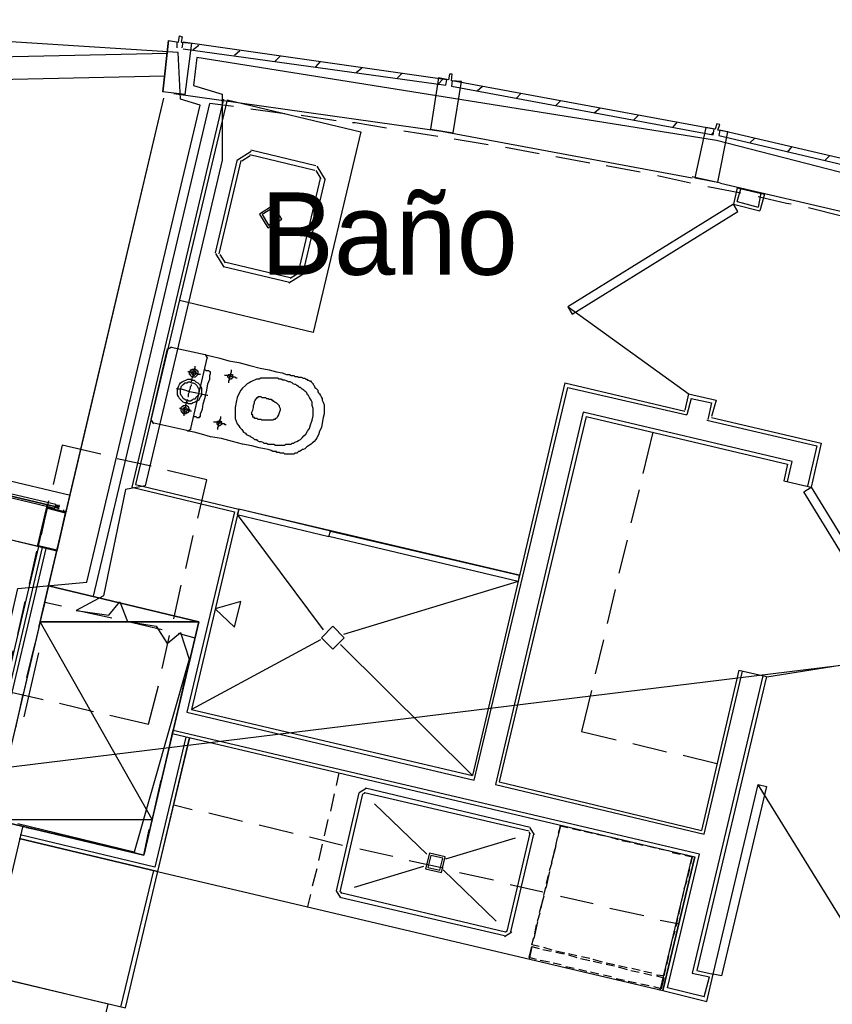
# Model space of a CAD drawing. Header units: feet. Extents: x -79 to 198, y -22 to 181.
# Tile 228 of 256: x 100 to 112, y 146 to 160. Entities that reach past the tile are written whole.
import ezdxf
from ezdxf.enums import TextEntityAlignment as Align

# ---------------------------------------------------------------- set-up
doc = ezdxf.new("R2010")
doc.units = ezdxf.units.FT
for name, color, linetype in [('A-AREA-UNIDAD', 30, 'CONTINUOUS'), ('A-LINEA', 7, 'CONTINUOUS'), ('A-LINEA-FINA', 9, 'CONTINUOUS'), ('A-MURO-CONCRETO', 8, 'CONTINUOUS'), ('A-NOMBRE-ESPACIO', 2, 'CONTINUOUS')]:
    doc.layers.add(name, color=color, linetype=linetype)

msp = doc.modelspace()

# ---------------------------------------------------------------- linework, layer by layer
at = {"layer": 'A-AREA-UNIDAD'}
for points in [[(85.28, 129.1733), (88.512, 142.8089), (89.76, 142.7733), (97.68, 140.9422), (98.72, 145.2978), (98.688, 146.4889), (99.008, 147.7333), (99.008, 148.4978), (99.488, 148.5333), (100.192, 151.6089), (101.2, 151.6978), (102.848, 158.6489), (102.56, 158.7378), (102.528, 159.4133), (96.128, 159.8222), (90.24, 159.8933), (84.192, 159.5733), (77.44, 158.8622), (73.68, 158.1689)], [(117.68, 156.2489), (110.368, 158.1333), (102.8, 159.3422), (102.752, 158.9333), (103.168, 158.8089), (103.168, 157.8489), (102.048, 153.1022), (101.76, 153.0489), (101.44, 151.5022), (101.04, 151.2889), (101.52, 151.2178), (101.68, 151.4133), (101.792, 151.1289), (102.208, 151.0578), (102.368, 150.8089), (102.56, 150.9689), (102.688, 150.5778), (101.888, 147.7689), (100.192, 148.1778)]]:
    msp.add_lwpolyline(points, dxfattribs=at)
at = {"layer": 'A-LINEA'}
for p, q in [((102.5067, 159.5644), (102.5067, 159.4844)), ((102.5867, 159.4844), (102.6, 159.5644)), ((102.7467, 159.4578), (102.8267, 159.5244)), ((102.3739, 159.4025), (77.654, 158.8574)), ((103.3467, 159.3778), (103.4267, 159.4444)), ((103.9333, 159.2844), (104.0133, 159.3644)), ((104.5333, 159.2044), (104.6, 159.2844)), ((102.3354, 159.0714), (77.7071, 158.5283)), ((105.12, 159.1244), (105.2, 159.1911)), ((105.72, 159.0444), (105.7867, 159.1111)), ((106.3067, 158.9511), (106.3867, 159.0311)), ((106.88, 158.8578), (106.96, 158.9244)), ((107.4533, 158.7511), (107.52, 158.8178)), ((100.5867, 151.4044), (102.32, 158.7511)), ((100.64, 151.6444), (102.32, 158.7511)), ((101.2933, 151.4978), (102.9867, 158.6711)), ((103.1867, 158.7378), (101.8533, 153.0844)), ((103.1867, 158.7378), (101.8533, 153.0844)), ((103.24, 158.7244), (101.9067, 153.1244)), ((103.24, 158.7244), (101.9067, 153.1244)), ((103.3333, 158.6311), (102.9867, 158.6711)), ((108.0267, 158.6444), (108.0933, 158.7111)), ((104.08, 158.5244), (103.5867, 158.5911)), ((104.8267, 158.4178), (104.32, 158.4978)), ((108.5867, 158.5378), (108.6667, 158.6044)), ((109.16, 158.4311), (109.2267, 158.4978)), ((109.7333, 158.3244), (109.8, 158.4044)), ((106.3067, 158.1911), (105.8133, 158.2711)), ((110.2933, 158.2178), (110.32, 158.2444)), ((107.04, 158.0711), (106.5467, 158.1511)), ((110.8533, 158.0978), (110.92, 158.1644)), ((103.5917, 157.9733), (103.3911, 157.8495)), ((103.5764, 157.9084), (103.456, 157.8341)), ((104.52, 157.6978), (103.5733, 157.9244)), ((104.5333, 157.7644), (103.5867, 157.9911)), ((107.7867, 157.9378), (107.2933, 158.0311)), ((111.4, 157.9644), (111.4667, 158.0444)), ((111.9467, 157.8444), (112.0133, 157.9111)), ((103.3867, 157.8578), (103.0667, 156.4978)), ((103.44, 157.8444), (103.12, 156.4844)), ((108.52, 157.8044), (108.0267, 157.8978)), ((109.2533, 157.6711), (108.76, 157.7644)), ((104.6106, 157.5748), (104.5364, 157.6951)), ((104.6755, 157.5594), (104.5517, 157.76)), ((104.28, 156.2178), (104.6, 157.5778)), ((104.3467, 156.2044), (104.6667, 157.5644)), ((109.9867, 157.5111), (109.5067, 157.6178)), ((110.4267, 157.5111), (110.0133, 157.6044)), ((110.4267, 157.5111), (114.04, 156.6711)), ((110.72, 157.3644), (110.24, 157.4578)), ((110.6667, 157.4444), (110.6133, 157.2044)), ((110.6667, 157.4444), (111.0667, 157.3511)), ((110.6667, 157.2444), (110.72, 157.4311)), ((111.0133, 157.3644), (110.9733, 157.1644)), ((111.0667, 157.3511), (111, 157.1111)), ((110.6133, 157.2044), (111, 157.1111)), ((110.6667, 157.2444), (110.9733, 157.1644)), ((112.1867, 157.0311), (111.7067, 157.1511)), ((103.0711, 156.4895), (103.195, 156.2889)), ((103.136, 156.4741), (103.2103, 156.3538)), ((103.2, 156.3644), (104.16, 156.1378)), ((103.1867, 156.2978), (104.1467, 156.0711)), ((104.157, 156.1271), (104.2773, 156.2014)), ((104.1416, 156.0623), (104.3422, 156.1861)), ((108.2091, 155.7094), (109.9677, 154.4405)), ((102.1333, 154.0711), (102.3733, 155.0978)), ((102.4307, 155.1232), (102.3746, 155.0885)), ((102.4267, 155.1244), (102.92, 155.0178)), ((100.96, 152.9644), (92.76, 154.9111)), ((102.9467, 154.9644), (102.7067, 153.9378)), ((102.9587, 154.9604), (102.9241, 155.0165)), ((108.16, 154.6044), (106.8133, 148.8844)), ((106.84, 148.8178), (108.2, 154.5378)), ((108.16, 154.6044), (109.9067, 154.1911)), ((108.2, 154.5378), (109.9333, 154.1378)), ((109.96, 154.4444), (109.9067, 154.2044)), ((110, 154.3778), (109.9333, 154.1378)), ((109.96, 154.4444), (110.36, 154.3511)), ((110, 154.3778), (110.2933, 154.3111)), ((110.36, 154.3511), (110.2933, 154.1111)), ((110.2933, 154.3111), (110.24, 154.0711)), ((102.1346, 154.0619), (102.1693, 154.0057)), ((108.4667, 154.1111), (107.2, 148.7911)), ((108.4667, 154.1111), (111.4, 153.4178)), ((110.2267, 154.0578), (111.8267, 153.6844)), ((110.2933, 154.0978), (111.8933, 153.7244)), ((102.6533, 153.9111), (102.1733, 154.0178)), ((102.6626, 153.899), (102.7187, 153.9337)), ((109.44, 153.8844), (109.2933, 153.2844)), ((111.8267, 153.6844), (111.6933, 153.0978)), ((111.8933, 153.7244), (111.7467, 153.0844)), ((102.1333, 153.3911), (101.64, 153.4978)), ((102.9467, 153.1911), (102.3733, 153.3244)), ((111.4, 153.4178), (111.3467, 153.1778)), ((111.4, 153.1644), (111.4667, 153.4578)), ((102.8133, 152.6311), (102.9467, 153.1911)), ((111.3467, 153.1778), (111.7467, 153.0844)), ((100.48, 152.2178), (96.8133, 153.0978)), ((101.9067, 153.1244), (103.4133, 152.7644)), ((109.24, 153.0444), (109.12, 152.5644)), ((100.64, 152.8844), (100.5333, 152.3911)), ((100.64, 152.8044), (100.64, 152.8044)), ((100.64, 152.8044), (100.64, 152.8044)), ((100.7467, 152.8044), (100.7333, 152.8044)), ((100.7333, 152.8044), (100.7333, 152.8044)), ((100.7333, 152.8044), (100.7333, 152.8044)), ((100.7467, 152.8044), (100.7333, 152.8044)), ((100.7333, 152.8044), (100.7333, 152.8044)), ((100.7333, 152.8044), (100.7333, 152.8044)), ((100.7333, 152.8044), (100.7333, 152.8044)), ((100.7333, 152.7911), (100.7333, 152.7911)), ((100.7333, 152.7911), (100.7333, 152.7911)), ((100.7333, 152.7911), (100.7333, 152.7911)), ((100.7333, 152.7911), (100.7467, 152.7911)), ((100.7333, 152.7911), (100.7333, 152.7911)), ((100.7467, 152.7911), (100.7333, 152.7911)), ((100.7333, 152.7911), (100.7333, 152.7911)), ((100.7333, 152.7911), (100.7333, 152.7778)), ((100.7333, 152.7911), (100.7333, 152.7911)), ((100.7333, 152.7778), (100.7333, 152.7778)), ((100.7463, 152.8183), (100.8027, 152.805)), ((100.7467, 152.8311), (100.7467, 152.8178)), ((100.7467, 152.8311), (100.7467, 152.8311)), ((100.7467, 152.8178), (100.7467, 152.8178)), ((100.7467, 152.8178), (100.7467, 152.8178)), ((100.7467, 152.8178), (100.7467, 152.8178)), ((100.7467, 152.8178), (100.7467, 152.8178)), ((100.7467, 152.8178), (100.7467, 152.8178)), ((100.7467, 152.8178), (100.7467, 152.8178)), ((100.7467, 152.8178), (100.7467, 152.8178)), ((100.7467, 152.8178), (100.7467, 152.8178)), ((100.7467, 152.8178), (100.7467, 152.8178)), ((100.76, 152.8178), (100.7467, 152.8178)), ((100.76, 152.8178), (100.7467, 152.8178)), ((100.7467, 152.8044), (100.7467, 152.8178)), ((100.7467, 152.8044), (100.7467, 152.8178)), ((100.7467, 152.8178), (100.7467, 152.8178)), ((100.7467, 152.8178), (100.7467, 152.8044)), ((100.7467, 152.8044), (100.7467, 152.8044)), ((100.7467, 152.7911), (100.7467, 152.8044)), ((100.7467, 152.8044), (100.7467, 152.8044)), ((100.7467, 152.8044), (100.7467, 152.8044)), ((100.7467, 152.8044), (100.7467, 152.8044)), ((100.7467, 152.8044), (100.7467, 152.8044)), ((100.7467, 152.8044), (100.7467, 152.8044)), ((100.7467, 152.8044), (100.7467, 152.8044)), ((100.7467, 152.8044), (100.7467, 152.8044)), ((100.76, 152.8044), (100.7467, 152.8044)), ((100.7467, 152.8044), (100.7467, 152.8044)), ((100.7467, 152.8044), (100.7467, 152.8044)), ((100.7467, 152.8044), (100.7467, 152.8044)), ((100.7467, 152.8044), (100.7467, 152.8044)), ((100.7467, 152.8044), (100.7467, 152.8044)), ((100.7467, 152.8044), (100.7467, 152.8044)), ((100.7467, 152.8044), (100.7467, 152.8044)), ((100.7467, 152.8044), (100.7467, 152.8044)), ((100.7467, 152.8044), (100.7467, 152.8044)), ((100.7467, 152.8044), (100.7467, 152.8044)), ((100.7467, 152.8044), (100.7467, 152.8044)), ((100.7467, 152.8044), (100.7467, 152.8044)), ((100.7467, 152.8044), (100.7467, 152.8044)), ((100.7467, 152.8044), (100.7467, 152.8044)), ((100.7467, 152.8044), (100.7467, 152.8044)), ((100.7467, 152.8044), (100.7467, 152.8044)), ((100.7467, 152.8044), (100.7467, 152.8044)), ((100.7467, 152.8044), (100.7467, 152.8044)), ((100.7467, 152.7911), (100.7467, 152.7911)), ((100.7467, 152.7911), (100.7467, 152.7911)), ((100.7467, 152.7911), (100.7467, 152.7911)), ((100.7467, 152.7911), (100.7467, 152.7911)), ((100.7467, 152.7911), (100.7467, 152.7911)), ((100.7467, 152.7911), (100.7467, 152.7911)), ((100.7467, 152.7911), (100.7467, 152.7911)), ((100.7467, 152.7911), (100.7467, 152.7911)), ((100.7733, 152.8178), (100.76, 152.8178)), ((100.76, 152.8178), (100.76, 152.8178)), ((100.76, 152.8178), (100.76, 152.8178)), ((100.76, 152.8178), (100.76, 152.8178)), ((100.76, 152.8178), (100.76, 152.8178)), ((100.76, 152.8178), (100.76, 152.8178)), ((100.76, 152.8178), (100.76, 152.8178)), ((100.76, 152.8178), (100.76, 152.8178)), ((100.76, 152.8178), (100.76, 152.8178)), ((100.76, 152.8178), (100.76, 152.8178)), ((100.76, 152.8178), (100.76, 152.8178)), ((100.76, 152.8178), (100.76, 152.8178)), ((100.7733, 152.8178), (100.76, 152.8178)), ((100.76, 152.8178), (100.76, 152.8178)), ((100.76, 152.8178), (100.76, 152.8178)), ((100.76, 152.8178), (100.76, 152.8178)), ((100.76, 152.8178), (100.76, 152.8044)), ((100.76, 152.8178), (100.76, 152.8178)), ((100.76, 152.8178), (100.76, 152.8178)), ((100.76, 152.8178), (100.76, 152.8044)), ((100.76, 152.8178), (100.76, 152.8178)), ((100.76, 152.8178), (100.76, 152.8178)), ((100.76, 152.8178), (100.76, 152.8178)), ((100.76, 152.8178), (100.76, 152.8178)), ((100.76, 152.8044), (100.76, 152.8044)), ((100.76, 152.8044), (100.76, 152.8044)), ((100.76, 152.8044), (100.76, 152.8044)), ((100.76, 152.8044), (100.76, 152.8044)), ((100.76, 152.8044), (100.76, 152.8044)), ((100.76, 152.8044), (100.76, 152.8044)), ((100.7733, 152.8044), (100.76, 152.8044)), ((100.76, 152.8044), (100.76, 152.8044)), ((100.76, 152.8044), (100.76, 152.8044)), ((100.76, 152.8044), (100.76, 152.8044)), ((100.76, 152.7911), (100.76, 152.8044)), ((100.76, 152.7911), (100.76, 152.8044)), ((100.7733, 152.8044), (100.76, 152.8044)), ((100.76, 152.8044), (100.76, 152.7911)), ((100.76, 152.8044), (100.76, 152.8044)), ((100.76, 152.8044), (100.76, 152.8044)), ((100.76, 152.8044), (100.76, 152.8044)), ((100.76, 152.8044), (100.76, 152.8044)), ((100.76, 152.8044), (100.76, 152.8044)), ((100.76, 152.8044), (100.76, 152.8044)), ((100.76, 152.8044), (100.76, 152.8044)), ((100.76, 152.8044), (100.76, 152.8044)), ((100.76, 152.8044), (100.76, 152.8044)), ((100.76, 152.8044), (100.76, 152.8044)), ((100.76, 152.8044), (100.76, 152.8044)), ((100.76, 152.8044), (100.76, 152.8044)), ((100.76, 152.8044), (100.76, 152.8044)), ((100.76, 152.7911), (100.76, 152.7911)), ((100.7733, 152.8178), (100.7733, 152.8178)), ((100.7733, 152.8044), (100.7733, 152.8178)), ((100.7733, 152.8178), (100.7733, 152.8178)), ((100.7733, 152.8178), (100.7733, 152.8178)), ((100.7733, 152.8178), (100.7733, 152.8178)), ((100.7733, 152.8044), (100.7733, 152.8178)), ((100.7733, 152.8044), (100.7733, 152.8178)), ((100.7733, 152.8178), (100.7733, 152.8178)), ((100.7733, 152.8044), (100.7733, 152.8178)), ((100.7733, 152.8178), (100.7733, 152.8178)), ((100.7733, 152.8178), (100.7733, 152.8178)), ((100.7733, 152.8178), (100.7733, 152.8178)), ((100.7733, 152.8178), (100.7733, 152.8178)), ((100.7733, 152.8178), (100.7733, 152.8044)), ((100.7733, 152.8178), (100.7733, 152.8178)), ((100.7733, 152.8178), (100.7733, 152.8178)), ((100.7733, 152.8178), (100.7733, 152.8178)), ((100.7733, 152.8178), (100.7733, 152.8178)), ((100.7733, 152.8044), (100.7733, 152.8044)), ((100.7733, 152.8044), (100.7733, 152.8044)), ((100.7867, 152.8044), (100.7733, 152.8044)), ((100.7733, 152.8044), (100.7733, 152.8044)), ((100.7733, 152.8044), (100.7733, 152.8044)), ((100.7733, 152.7911), (100.7733, 152.8044)), ((100.7733, 152.8044), (100.7733, 152.8044)), ((100.7733, 152.8044), (100.7733, 152.8044)), ((100.7733, 152.8044), (100.7733, 152.8044)), ((100.7733, 152.8044), (100.7733, 152.8044)), ((100.7733, 152.8044), (100.7733, 152.8044)), ((100.7733, 152.8044), (100.7733, 152.8044)), ((100.7733, 152.8044), (100.7733, 152.8044)), ((100.7733, 152.8044), (100.7733, 152.8044)), ((100.7733, 152.8044), (100.7733, 152.8044)), ((100.7733, 152.8044), (100.7733, 152.8044)), ((100.7867, 152.8044), (100.7733, 152.8044)), ((100.7733, 152.8044), (100.7733, 152.7911)), ((100.7733, 152.8044), (100.7733, 152.7911)), ((100.7733, 152.8044), (100.7733, 152.8044)), ((100.7733, 152.8044), (100.7733, 152.8044)), ((100.7733, 152.8044), (100.7867, 152.8044)), ((100.7733, 152.8044), (100.7733, 152.8044)), ((100.7733, 152.8044), (100.7733, 152.8044)), ((100.7733, 152.8044), (100.7867, 152.8044)), ((100.7733, 152.7911), (100.7733, 152.7911)), ((100.7733, 152.7911), (100.7733, 152.7911)), ((100.7867, 152.7911), (100.7733, 152.7911)), ((100.7733, 152.7911), (100.7733, 152.7911)), ((100.7733, 152.7911), (100.7733, 152.7911)), ((100.7867, 152.7911), (100.7733, 152.7911)), ((100.7733, 152.7911), (100.7867, 152.7911)), ((100.7733, 152.7911), (100.7733, 152.7911)), ((100.7733, 152.7911), (100.7733, 152.7911)), ((100.7733, 152.7911), (100.7733, 152.7911)), ((100.7733, 152.7911), (100.7867, 152.7911)), ((100.7733, 152.7911), (100.7867, 152.7911)), ((100.7867, 152.8178), (100.7867, 152.8178)), ((100.7867, 152.8178), (100.7867, 152.8178)), ((100.7867, 152.8178), (100.7867, 152.8178)), ((100.7867, 152.8178), (100.7867, 152.8044)), ((100.7867, 152.8178), (100.7867, 152.8178)), ((100.7867, 152.8178), (100.7867, 152.8178)), ((100.8, 152.8178), (100.7867, 152.8178)), ((100.7867, 152.7911), (100.7867, 152.8044)), ((100.7867, 152.8044), (100.7867, 152.8044)), ((100.7867, 152.8044), (100.7867, 152.8044)), ((100.7867, 152.8044), (100.7867, 152.8044)), ((100.7867, 152.8044), (100.7867, 152.8044)), ((100.7867, 152.8044), (100.7867, 152.8044)), ((100.7867, 152.8044), (100.7867, 152.8044)), ((100.7867, 152.8044), (100.7867, 152.8044)), ((100.7867, 152.8044), (100.7867, 152.8044)), ((100.7867, 152.8044), (100.7867, 152.8044)), ((100.7867, 152.8044), (100.7867, 152.8044)), ((100.7867, 152.7911), (100.7867, 152.8044)), ((100.7867, 152.8044), (100.7867, 152.8044)), ((100.7867, 152.7911), (100.7867, 152.8044)), ((100.7867, 152.8044), (100.7867, 152.7911)), ((100.7867, 152.7911), (100.7867, 152.7911)), ((100.7867, 152.7911), (100.7867, 152.7911)), ((100.7867, 152.7911), (100.7867, 152.7911)), ((100.7867, 152.7911), (100.7867, 152.7911)), ((100.7867, 152.7911), (100.7867, 152.7911)), ((100.7867, 152.7911), (100.7867, 152.7911)), ((100.7867, 152.7911), (100.7867, 152.7911)), ((100.7867, 152.7911), (100.7867, 152.7911)), ((100.7867, 152.7911), (100.7867, 152.7911)), ((100.7867, 152.7911), (100.7867, 152.7911)), ((100.7867, 152.7911), (100.7867, 152.7911)), ((100.7867, 152.7911), (100.7867, 152.7911)), ((100.7867, 152.7911), (100.7867, 152.7911)), ((100.7867, 152.7911), (100.7867, 152.7911)), ((100.7867, 152.7911), (100.7867, 152.7911)), ((100.7867, 152.7911), (100.7867, 152.7911)), ((100.7867, 152.7911), (100.7867, 152.7911)), ((100.7867, 152.7911), (100.7867, 152.7911)), ((100.7867, 152.7778), (100.7867, 152.7778)), ((100.7867, 152.7778), (100.7867, 152.7778)), ((100.7867, 152.7778), (100.7867, 152.7778)), ((100.7867, 152.7778), (100.7867, 152.7778)), ((100.7867, 152.7778), (100.7867, 152.7778)), ((100.7867, 152.7778), (100.7867, 152.7778)), ((100.7867, 152.7778), (100.7867, 152.7778)), ((100.7867, 152.7778), (100.7867, 152.7778)), ((100.7867, 152.7778), (100.7867, 152.7778)), ((100.8, 152.8178), (100.8, 152.8178)), ((100.8, 152.8178), (100.8, 152.8178)), ((100.88, 152.7511), (100.88, 152.7511)), ((100.88, 152.7511), (100.88, 152.7511)), ((100.9067, 152.7511), (100.9067, 152.7511)), ((103.4133, 152.7644), (102.72, 149.8444)), ((107.4933, 151.8044), (103.4133, 152.7644)), ((100.4933, 152.2178), (98.4933, 152.6978)), ((103.3867, 152.6844), (104.64, 151.0044)), ((128.4377, 152.4797), (36.6895, 141.2395)), ((102.64, 151.8978), (102.7467, 152.3778)), ((104.6933, 152.4178), (104.6933, 152.4178)), ((104.6933, 152.4178), (104.6933, 152.4178)), ((104.7733, 152.4044), (104.7733, 152.4044)), ((104.7733, 152.4044), (104.7733, 152.4044)), ((100.4933, 152.2178), (97.7733, 140.7111)), ((100.5467, 152.2044), (97.8133, 140.6578)), ((100.6, 152.1911), (97.8533, 140.5911)), ((100.76, 152.1511), (100.44, 152.2311)), ((109.0667, 152.3111), (108.9467, 151.8311)), ((100.4667, 152.1511), (100.36, 151.6711)), ((102.4667, 151.1644), (102.5733, 151.6578)), ((107.48, 151.7111), (104.9333, 150.9378)), ((108.8933, 151.5911), (108.7733, 151.0978)), ((100.2933, 151.4178), (100.1867, 150.9378)), ((101.56, 151.1778), (101.0667, 151.2844)), ((102.2933, 151.0044), (101.8, 151.1244)), ((102.2933, 150.4444), (102.4, 150.9244)), ((102.7733, 150.8844), (102.5333, 150.9511)), ((102.6933, 150.5244), (102.7733, 150.8844)), ((100.44, 150.8044), (100.32, 150.3111)), ((104.6, 150.8578), (102.72, 149.8444)), ((104.8933, 150.7911), (106.8133, 148.8844)), ((108.72, 150.8578), (108.6, 150.3644)), ((100.4933, 150.6711), (100.28, 149.7378)), ((100.4933, 150.6711), (100.28, 149.7378)), ((100.4933, 150.6711), (100.28, 149.7378)), ((111.101, 150.3205), (113.2418, 150.6669)), ((111.04, 150.3378), (110.0133, 146.0044)), ((111.0933, 150.3244), (110.08, 146.0444)), ((110.6933, 150.4178), (110.1467, 148.0844)), ((110.1867, 148.0311), (110.7467, 150.4044)), ((110.6933, 150.4178), (111.0933, 150.3244)), ((102.52, 149.7911), (102.6267, 150.2844)), ((100.2667, 150.0711), (100.16, 149.5778)), ((108.5467, 150.1244), (108.4, 149.5244)), ((100.8, 149.9378), (101.2933, 149.8178)), ((102.6533, 149.8044), (106.84, 148.8178)), ((102.72, 149.8444), (106.8133, 148.8844)), ((102.3467, 149.0711), (102.4533, 149.5511)), ((102.44, 149.4978), (110.0533, 147.6978)), ((110.12, 147.7378), (102.4533, 149.5378)), ((108.4, 149.5244), (108.9067, 149.4044)), ((101.76, 145.4978), (102.6933, 149.4311)), ((102.64, 149.4444), (102.1867, 147.5511)), ((102.64, 149.4444), (102.1867, 147.5511)), ((102.6933, 149.4311), (102.2267, 147.4844)), ((109.1467, 149.3511), (109.64, 149.2311)), ((109.88, 149.1778), (110.3733, 149.0578)), ((104.8667, 148.9244), (104.8267, 148.7378)), ((102.1733, 148.3378), (102.28, 148.8178)), ((107.1467, 148.7511), (110.1867, 148.0311)), ((107.2, 148.7911), (110.1467, 148.0844)), ((113.0839, 145.3322), (110.979, 148.7417)), ((104.8, 148.6178), (104.7467, 148.3644)), ((105.16, 148.6311), (104.8267, 147.2044)), ((105.2133, 148.6178), (104.88, 147.1911)), ((105.2666, 148.6954), (105.1623, 148.6311)), ((105.2513, 148.6306), (105.2272, 148.6157)), ((107.64, 148.0711), (105.24, 148.6311)), ((107.6533, 148.1244), (105.2533, 148.6978)), ((102.4667, 148.4578), (102.7333, 148.3911)), ((105.3867, 148.4711), (106.1467, 147.7378)), ((102.9733, 148.3378), (103.4667, 148.2178)), ((103.7067, 148.1644), (104.2, 148.0444)), ((104.7067, 148.2444), (104.6533, 148.0044)), ((102.1867, 147.5511), (100.2267, 148.0178)), ((100.32, 148.1244), (100.8133, 148.0178)), ((107.32, 146.6178), (107.6533, 148.0444)), ((107.3733, 146.6044), (107.7067, 148.0311)), ((107.6528, 148.0332), (107.6379, 148.0572)), ((107.7177, 148.0178), (107.6533, 148.1221)), ((108.0933, 148.1511), (108.0533, 147.9778)), ((108.0667, 148.0444), (108.0933, 148.1511)), ((108.0933, 148.1511), (108.2, 148.1244)), ((108.2667, 148.1111), (108.3867, 148.0844)), ((108.44, 148.0711), (108.56, 148.0444)), ((108.6267, 148.0311), (108.7467, 148.0044)), ((100.2133, 147.9644), (102.2267, 147.4844)), ((101.0533, 147.9644), (101.5467, 147.8444)), ((104.44, 147.9911), (104.92, 147.8711)), ((104.6267, 147.8844), (104.5733, 147.6444)), ((106.4267, 147.6711), (107.44, 147.9778)), ((108.0267, 147.8578), (108.0533, 147.9778)), ((108.8133, 147.9911), (108.9333, 147.9511)), ((108.9867, 147.9378), (109.12, 147.9111)), ((109.1733, 147.8978), (109.2933, 147.8711)), ((105.1733, 147.8178), (105.6533, 147.7111)), ((108.0267, 147.8578), (107.96, 147.6044)), ((107.9867, 147.6844), (108.0133, 147.8044)), ((109.36, 147.8578), (109.48, 147.8311)), ((109.5333, 147.8178), (109.6667, 147.7911)), ((109.6533, 145.7911), (110.12, 147.7378)), ((109.72, 147.7644), (109.84, 147.7378)), ((105.8933, 147.6444), (106.3867, 147.5378)), ((107.9333, 147.4978), (107.9733, 147.6178)), ((109.5467, 145.7511), (110.0133, 147.6978)), ((110.0533, 147.6978), (109.5867, 145.7511)), ((101.6933, 145.5111), (102.1733, 147.4978)), ((104.5467, 147.5244), (104.48, 147.2711)), ((105.0933, 147.2578), (106.1067, 147.5644)), ((106.3867, 147.5111), (107.16, 146.7644)), ((106.6267, 147.4711), (107.12, 147.3644)), ((107.9333, 147.4844), (107.88, 147.2444)), ((109.9733, 147.5244), (109.9467, 147.4044)), ((107.36, 147.2978), (107.84, 147.1911)), ((107.8933, 147.3111), (107.92, 147.4311)), ((109.9333, 147.3511), (109.8933, 147.2311)), ((104.4533, 147.1511), (104.4133, 146.9778)), ((104.829, 147.2044), (104.8934, 147.1001)), ((104.8933, 147.1778), (107.2933, 146.6044)), ((104.8939, 147.189), (104.9087, 147.165)), ((107.8533, 147.1378), (107.88, 147.2578)), ((109.88, 147.1644), (109.8533, 147.0444)), ((104.88, 147.1111), (107.28, 146.5511)), ((107.8533, 147.1244), (107.7867, 146.8844)), ((107.8133, 146.9511), (107.84, 147.0711)), ((108.0933, 147.1244), (108.5733, 147.0178)), ((107.76, 146.7644), (107.8, 146.8844)), ((108.8133, 146.9511), (109.3067, 146.8444)), ((109.84, 146.9778), (109.8133, 146.8578)), ((107.76, 146.7511), (107.7067, 146.5111)), ((109.5467, 146.7778), (109.8267, 146.7244)), ((109.8, 146.8044), (109.7733, 146.6844)), ((107.28, 146.5401), (107.3843, 146.6045)), ((107.2954, 146.605), (107.3195, 146.6198)), ((107.72, 146.5778), (107.7467, 146.7111)), ((109.76, 146.6178), (109.72, 146.4978)), ((107.68, 146.3911), (107.64, 146.2044)), ((107.68, 146.3911), (107.7867, 146.3644)), ((107.84, 146.3511), (107.96, 146.3244)), ((107.9733, 146.3378), (107.8533, 146.3778)), ((108.16, 146.2978), (108.0267, 146.3244)), ((108.0267, 146.3111), (108.1467, 146.2844)), ((109.7067, 146.4311), (109.68, 146.3111)), ((107.9333, 146.1644), (107.8, 146.1911)), ((108.1067, 146.1244), (107.9867, 146.1511)), ((108.3333, 146.2578), (108.2133, 146.2844)), ((108.2133, 146.2711), (108.3333, 146.2311)), ((108.3867, 146.2178), (108.52, 146.1911)), ((108.52, 146.2178), (108.4, 146.2444)), ((108.7067, 146.1644), (108.5733, 146.2044)), ((108.5733, 146.1778), (108.6933, 146.1511)), ((108.88, 146.1244), (108.76, 146.1511)), ((109.6667, 146.2578), (109.64, 146.1244)), ((108.2933, 146.0711), (108.1733, 146.0978)), ((108.48, 146.0311), (108.36, 146.0578)), ((108.6533, 145.9911), (108.5333, 146.0178)), ((108.76, 146.1378), (108.88, 146.1111)), ((108.9333, 146.0978), (109.0667, 146.0578)), ((109.0667, 146.0844), (108.9467, 146.1111)), ((109.12, 146.0444), (109.24, 146.0178)), ((109.2533, 146.0444), (109.1333, 146.0711)), ((109.4267, 146.0044), (109.3067, 146.0311)), ((109.3067, 146.0044), (109.4267, 145.9778)), ((110.0133, 146.0044), (110.2667, 145.9511)), ((110.08, 146.0444), (110.32, 145.9911)), ((108.84, 145.9511), (108.72, 145.9778)), ((109.0267, 145.8978), (108.9067, 145.9244)), ((109.2, 145.8578), (109.08, 145.8844)), ((110.1867, 145.6578), (110.2667, 145.9511)), ((110.2267, 145.5911), (110.32, 145.9911)), ((109.3867, 145.8178), (109.2667, 145.8444)), ((109.5867, 145.7511), (110.2267, 145.5911)), ((110.1867, 145.6578), (109.6533, 145.7911))]:
    msp.add_line(p, q, dxfattribs=at)
for points in [[(102.3867, 159.5911), (102.5333, 159.5644), (102.5467, 159.6578), (102.5867, 159.6444), (102.5733, 159.5644), (102.72, 159.5511), (102.6267, 158.8044), (102.3067, 158.8444), (102.3867, 159.5911), (102.3067, 158.8444)], [(102.6, 159.4711), (106.4267, 158.9378), (106.44, 159.0178), (102.6, 159.5644)], [(106.6533, 158.9911), (106.5067, 159.0044), (106.52, 159.0978), (106.48, 159.0978), (106.4667, 159.0178), (106.32, 159.0444), (106.2, 158.2978), (106.5333, 158.2444), (106.6533, 158.9911)], [(106.5067, 158.9244), (110.32, 158.2178), (110.3333, 158.2978), (106.52, 159.0044), (106.5067, 158.9244)], [(102.4667, 158.8178), (106.36, 158.2711), (110.0133, 157.5911)], [(103.24, 158.7244), (105.1867, 158.2578), (104.4933, 155.3378), (102.5467, 155.8044)], [(105.56, 158.3111), (105.1067, 158.3911), (105.0667, 158.3911)], [(110.5333, 158.2578), (110.3867, 158.2844), (110.4133, 158.3644), (110.3733, 158.3778), (110.3467, 158.2978), (110.2133, 158.3244), (110.0533, 157.5911), (110.3867, 157.5244), (110.5333, 158.2578)], [(110.4, 158.2044), (114.16, 157.3244), (114.1867, 157.4044), (110.4133, 158.2844), (110.4, 158.2044)], [(110.6133, 157.2044), (108.2, 155.7111), (108.2667, 155.6044), (110.68, 157.0978), (110.6133, 157.2044)], [(111.4533, 157.2044), (111.3867, 157.2178), (110.9733, 157.3111)], [(103.835, 156.8623), (104.0355, 156.9861), (103.9117, 157.1866), (103.7111, 157.0628), (103.835, 156.8623)], [(103.8442, 156.9012), (103.9966, 156.9953), (103.9025, 157.1477), (103.7501, 157.0536), (103.8442, 156.9012)], [(102.92, 155.0178), (102.9467, 155.0044), (103.0133, 154.9911), (103.1333, 154.9644), (103.2667, 154.9244), (103.4133, 154.8978), (103.5733, 154.8578), (103.72, 154.8178), (103.8533, 154.7911), (103.96, 154.7644), (104.04, 154.7511), (104.1067, 154.7244), (104.1467, 154.7244), (104.1733, 154.7111), (104.1867, 154.7111), (104.2, 154.7111), (104.2133, 154.7111), (104.2267, 154.6978), (104.24, 154.6978), (104.2533, 154.6978), (104.2667, 154.6978), (104.28, 154.6844), (104.2933, 154.6844), (104.3067, 154.6844), (104.32, 154.6844), (104.3467, 154.6711), (104.36, 154.6711), (104.3733, 154.6711), (104.3867, 154.6578), (104.4, 154.6578), (104.4133, 154.6444), (104.4267, 154.6444), (104.44, 154.6311), (104.4533, 154.6311), (104.4667, 154.6178), (104.48, 154.6044), (104.4933, 154.5911), (104.4933, 154.5778), (104.5067, 154.5644), (104.52, 154.5378), (104.5333, 154.5244), (104.5467, 154.5111), (104.56, 154.4978), (104.56, 154.4711), (104.5733, 154.4578), (104.5867, 154.4444), (104.6, 154.4178), (104.6133, 154.3911), (104.6267, 154.3778), (104.6267, 154.3511), (104.64, 154.3244), (104.6533, 154.2844), (104.6533, 154.2578), (104.6533, 154.2044), (104.6533, 154.1511), (104.64, 154.0978), (104.6267, 154.0178), (104.6133, 153.9511), (104.5867, 153.8978), (104.5733, 153.8444), (104.5467, 153.8044), (104.5333, 153.7778), (104.5067, 153.7511), (104.48, 153.7244), (104.4667, 153.7111), (104.44, 153.6978), (104.4267, 153.6844), (104.4, 153.6711), (104.3867, 153.6578), (104.3733, 153.6444), (104.3467, 153.6311), (104.3333, 153.6311), (104.32, 153.6178), (104.2933, 153.6044), (104.28, 153.6044), (104.2667, 153.5911), (104.2533, 153.5778), (104.2267, 153.5778), (104.2133, 153.5644), (104.2, 153.5644), (104.1867, 153.5644), (104.1733, 153.5644), (104.1467, 153.5644), (104.1333, 153.5644), (104.12, 153.5644), (104.1067, 153.5644), (104.0933, 153.5644), (104.08, 153.5644), (104.0667, 153.5778), (104.0533, 153.5778), (104.04, 153.5778), (104.0133, 153.5778), (104, 153.5911), (103.9867, 153.5911), (103.9733, 153.5911), (103.96, 153.5911), (103.96, 153.6044), (103.9467, 153.6044), (103.9333, 153.6044), (103.9067, 153.6044), (103.88, 153.6178), (103.84, 153.6311), (103.7867, 153.6444), (103.7067, 153.6578), (103.6, 153.6844), (103.4667, 153.7111), (103.32, 153.7511), (103.16, 153.7911), (103, 153.8178), (102.8667, 153.8578), (102.76, 153.8844), (102.68, 153.8978), (102.6533, 153.9111)], [(102.8533, 154.7244), (102.84, 154.7244), (102.8267, 154.7244), (102.8, 154.7378), (102.7733, 154.7378), (102.7467, 154.7511), (102.72, 154.7511), (102.6933, 154.7644), (102.68, 154.7644), (102.6667, 154.7644)], [(102.8133, 154.7378), (102.8133, 154.7244), (102.8, 154.7111), (102.7867, 154.6978), (102.7733, 154.6844), (102.76, 154.6844), (102.7467, 154.6844), (102.7333, 154.6978), (102.72, 154.6978), (102.7067, 154.7111), (102.7067, 154.7244), (102.6933, 154.7244), (102.6933, 154.7378), (102.6933, 154.7511), (102.6933, 154.7644), (102.7067, 154.7778), (102.7067, 154.7911), (102.72, 154.7911), (102.7333, 154.8044), (102.7467, 154.8044), (102.76, 154.8044), (102.7733, 154.8044), (102.7867, 154.7911), (102.8, 154.7911), (102.8, 154.7778), (102.8133, 154.7778), (102.8133, 154.7644), (102.8133, 154.7511), (102.8133, 154.7378)], [(102.72, 154.6178), (102.72, 154.6311), (102.7333, 154.6444), (102.7333, 154.6711), (102.7467, 154.7111), (102.76, 154.7511), (102.76, 154.7911), (102.7733, 154.8178), (102.7733, 154.8311), (102.7733, 154.8444)], [(102.7867, 154.7378), (102.7867, 154.7244), (102.7733, 154.7244), (102.76, 154.7111), (102.7467, 154.7111), (102.7467, 154.7244), (102.7333, 154.7244), (102.7333, 154.7378), (102.72, 154.7378), (102.72, 154.7511), (102.7333, 154.7644), (102.7333, 154.7778), (102.7467, 154.7778), (102.76, 154.7778), (102.7733, 154.7778), (102.7733, 154.7644), (102.7867, 154.7644), (102.7867, 154.7511), (102.7867, 154.7378)], [(102.7467, 154.1111), (102.76, 154.1111), (102.7733, 154.1111), (102.7867, 154.1111), (102.8, 154.0978), (102.8133, 154.0978), (102.8267, 154.0978), (102.84, 154.0978), (102.84, 154.1111), (102.8533, 154.1111), (102.8533, 154.1244), (102.8533, 154.1511), (102.88, 154.2178), (102.8933, 154.2978), (102.92, 154.3911), (102.9467, 154.4978), (102.96, 154.5911), (102.9867, 154.6578), (102.9867, 154.7111), (103, 154.7378), (103, 154.7511), (103, 154.7644), (102.9867, 154.7644), (102.9733, 154.7778), (102.96, 154.7778), (102.9467, 154.7778), (102.9333, 154.7778), (102.92, 154.7911), (102.9067, 154.7911)], [(103.2667, 154.6044), (103.2667, 154.6178), (103.2667, 154.6311), (103.28, 154.6578), (103.28, 154.6844), (103.2933, 154.7111), (103.2933, 154.7378), (103.3067, 154.7644), (103.3067, 154.7911)], [(102.8667, 154.4311), (102.8533, 154.4044), (102.84, 154.3778), (102.8267, 154.3511), (102.8, 154.3378), (102.7733, 154.3244), (102.7467, 154.3111), (102.72, 154.2978), (102.68, 154.2978), (102.6533, 154.3111), (102.6267, 154.3111), (102.6, 154.3244), (102.5733, 154.3511), (102.5467, 154.3778), (102.5333, 154.4044), (102.52, 154.4311), (102.52, 154.4578), (102.52, 154.4844), (102.52, 154.5111), (102.5333, 154.5511), (102.5467, 154.5778), (102.56, 154.6044), (102.5867, 154.6178), (102.6133, 154.6311), (102.64, 154.6444), (102.6667, 154.6578), (102.7067, 154.6578), (102.7333, 154.6444), (102.76, 154.6444), (102.7867, 154.6178), (102.8133, 154.6044), (102.84, 154.5778), (102.8533, 154.5511), (102.8667, 154.5244), (102.8667, 154.4978), (102.8667, 154.4711), (102.8667, 154.4311)], [(102.8267, 154.4444), (102.8133, 154.4178), (102.8, 154.4044), (102.7867, 154.3911), (102.7733, 154.3644), (102.7467, 154.3644), (102.7333, 154.3511), (102.7067, 154.3378), (102.68, 154.3378), (102.6667, 154.3511), (102.64, 154.3511), (102.6133, 154.3644), (102.6, 154.3778), (102.5867, 154.4044), (102.5733, 154.4178), (102.56, 154.4444), (102.56, 154.4578), (102.56, 154.4844), (102.56, 154.5111), (102.5733, 154.5378), (102.5733, 154.5511), (102.6, 154.5778), (102.6133, 154.5911), (102.6267, 154.6044), (102.6533, 154.6044), (102.68, 154.6178), (102.6933, 154.6178), (102.72, 154.6044), (102.7467, 154.6044), (102.7733, 154.5911), (102.7867, 154.5778), (102.8, 154.5644), (102.8133, 154.5378), (102.8267, 154.5244), (102.8267, 154.4978), (102.8267, 154.4711), (102.8267, 154.4444)], [(103.3867, 154.6711), (103.3733, 154.6711), (103.36, 154.6844), (103.3333, 154.6844), (103.3067, 154.6978), (103.28, 154.6978), (103.2533, 154.7111), (103.2267, 154.7111), (103.2133, 154.7111), (103.2, 154.7111)], [(103.32, 154.6844), (103.32, 154.6711), (103.3067, 154.6711), (103.3067, 154.6578), (103.2933, 154.6578), (103.28, 154.6578), (103.2667, 154.6711), (103.2533, 154.6844), (103.2533, 154.6978), (103.2533, 154.7111), (103.2667, 154.7244), (103.28, 154.7244), (103.2933, 154.7244), (103.3067, 154.7244), (103.32, 154.7244), (103.32, 154.7111), (103.32, 154.6978), (103.32, 154.6844)], [(103.3733, 154.3244), (103.36, 154.2444), (103.36, 154.1911), (103.36, 154.1378), (103.36, 154.0844), (103.3733, 154.0444), (103.3867, 154.0044), (103.4133, 153.9778), (103.4267, 153.9511), (103.4533, 153.9244), (103.4667, 153.9111), (103.48, 153.8844), (103.5067, 153.8711), (103.52, 153.8578), (103.5333, 153.8444), (103.56, 153.8311), (103.5733, 153.8311), (103.5867, 153.8178), (103.6133, 153.8044), (103.6267, 153.7911), (103.64, 153.7778), (103.6667, 153.7778), (103.68, 153.7644), (103.7067, 153.7511), (103.7333, 153.7511), (103.76, 153.7378), (103.7733, 153.7244), (103.8133, 153.7244), (103.84, 153.7111), (103.8667, 153.7111), (103.8933, 153.7111), (103.92, 153.7111), (103.9467, 153.6978), (103.9733, 153.6978), (103.9867, 153.6978), (104.0133, 153.6978), (104.04, 153.6978), (104.0533, 153.6978), (104.08, 153.6978), (104.0933, 153.7111), (104.1067, 153.7111), (104.1333, 153.7111), (104.1467, 153.7111), (104.1733, 153.7111), (104.1867, 153.7244), (104.2133, 153.7244), (104.2267, 153.7378), (104.2533, 153.7511), (104.28, 153.7644), (104.3067, 153.7778), (104.3333, 153.8044), (104.36, 153.8311), (104.3867, 153.8578), (104.4133, 153.8978), (104.44, 153.9378), (104.4533, 153.9911), (104.48, 154.0578), (104.4933, 154.1244), (104.4933, 154.1778), (104.4933, 154.2311), (104.48, 154.2711), (104.48, 154.3244), (104.4667, 154.3511), (104.44, 154.3911), (104.4267, 154.4178), (104.4133, 154.4311), (104.4, 154.4578), (104.3867, 154.4711), (104.3733, 154.4844), (104.36, 154.4978), (104.3333, 154.5111), (104.32, 154.5244), (104.3067, 154.5378), (104.2933, 154.5378), (104.28, 154.5511), (104.2533, 154.5644), (104.24, 154.5778), (104.2267, 154.5778), (104.2, 154.5911), (104.1867, 154.6044), (104.16, 154.6178), (104.1333, 154.6178), (104.1067, 154.6311), (104.08, 154.6444), (104.0533, 154.6444), (104.0267, 154.6578), (104, 154.6578), (103.9733, 154.6711), (103.9467, 154.6711), (103.92, 154.6711), (103.8933, 154.6711), (103.88, 154.6711), (103.8533, 154.6711), (103.84, 154.6711), (103.8133, 154.6711), (103.7867, 154.6711), (103.7733, 154.6711), (103.7467, 154.6711), (103.7333, 154.6711), (103.7067, 154.6578), (103.6933, 154.6578), (103.6667, 154.6578), (103.64, 154.6444), (103.6133, 154.6311), (103.5867, 154.6178), (103.56, 154.6044), (103.5333, 154.5911), (103.5067, 154.5644), (103.4667, 154.5244), (103.44, 154.4978), (103.4133, 154.4444), (103.3867, 154.3911), (103.3733, 154.3244)], [(102.96, 154.4178), (102.9467, 154.4178), (102.9067, 154.4311), (102.84, 154.4444), (102.7733, 154.4578), (102.6933, 154.4711), (102.6267, 154.4978), (102.5733, 154.5111), (102.52, 154.5111), (102.5067, 154.5244)], [(102.6667, 154.4044), (102.68, 154.4044), (102.68, 154.4178), (102.68, 154.4444), (102.6933, 154.4711), (102.6933, 154.4978), (102.7067, 154.5244), (102.7067, 154.5511), (102.72, 154.5644), (102.72, 154.5778)], [(102.6133, 154.1244), (102.6133, 154.1378), (102.6133, 154.1511), (102.6267, 154.1778), (102.6267, 154.2178), (102.64, 154.2578), (102.64, 154.2844), (102.6533, 154.3244), (102.6533, 154.3378), (102.6667, 154.3511)], [(103.6533, 154.3644), (103.6667, 154.3778), (103.68, 154.3911), (103.6933, 154.3911), (103.6933, 154.4044), (103.7067, 154.4044), (103.72, 154.4044), (103.7333, 154.4044), (103.7467, 154.3911), (103.76, 154.3911), (103.7733, 154.3911), (103.7867, 154.3911), (103.8, 154.3911), (103.8133, 154.3778), (103.8267, 154.3778), (103.84, 154.3778), (103.8533, 154.3644), (103.8667, 154.3644), (103.88, 154.3644), (103.8933, 154.3511), (103.9067, 154.3511), (103.9067, 154.3378), (103.92, 154.3378), (103.9333, 154.3244), (103.9467, 154.3244), (103.96, 154.3111), (103.9733, 154.2978), (103.9867, 154.2844), (104, 154.2711), (104, 154.2578), (104.0133, 154.2311), (104.0133, 154.2044), (104, 154.1644), (103.9867, 154.1378), (103.9733, 154.1111), (103.96, 154.0844), (103.9467, 154.0844), (103.9333, 154.0711), (103.92, 154.0711), (103.9067, 154.0578), (103.8933, 154.0578), (103.88, 154.0578), (103.8667, 154.0578), (103.8533, 154.0578), (103.84, 154.0578), (103.8267, 154.0578), (103.8133, 154.0578), (103.8, 154.0578), (103.7867, 154.0578), (103.76, 154.0578), (103.7467, 154.0578), (103.7333, 154.0711), (103.72, 154.0711), (103.7067, 154.0711), (103.6933, 154.0711), (103.68, 154.0844), (103.6667, 154.0844), (103.6533, 154.0844), (103.64, 154.0844), (103.64, 154.0978), (103.6267, 154.0978), (103.6133, 154.1111), (103.6133, 154.1244), (103.6133, 154.1378), (103.6, 154.1378), (103.6, 154.1511), (103.6, 154.1644), (103.6, 154.1778), (103.6133, 154.2044), (103.6267, 154.2444), (103.6267, 154.2711), (103.64, 154.3111), (103.64, 154.3378), (103.6533, 154.3511), (103.6533, 154.3644)], [(102.72, 154.1911), (102.6933, 154.1911), (102.68, 154.2044), (102.6533, 154.2044), (102.6133, 154.2178), (102.5867, 154.2178), (102.56, 154.2311), (102.5467, 154.2311)], [(102.6933, 154.2044), (102.68, 154.1911), (102.68, 154.1778), (102.6667, 154.1644), (102.6533, 154.1644), (102.64, 154.1511), (102.6267, 154.1511), (102.6133, 154.1511), (102.6, 154.1511), (102.6, 154.1644), (102.5867, 154.1644), (102.5867, 154.1778), (102.5733, 154.1911), (102.5733, 154.2044), (102.5733, 154.2178), (102.5733, 154.2311), (102.5733, 154.2444), (102.5867, 154.2578), (102.6, 154.2578), (102.6, 154.2711), (102.6133, 154.2711), (102.6267, 154.2711), (102.64, 154.2711), (102.6533, 154.2711), (102.6667, 154.2578), (102.68, 154.2444), (102.68, 154.2311), (102.6933, 154.2178), (102.6933, 154.2044)], [(102.6533, 154.2044), (102.6533, 154.1911), (102.64, 154.1778), (102.6267, 154.1778), (102.6133, 154.1778), (102.6133, 154.1911), (102.6, 154.1911), (102.6, 154.2044), (102.6, 154.2178), (102.6, 154.2311), (102.6133, 154.2311), (102.6133, 154.2444), (102.6267, 154.2444), (102.64, 154.2444), (102.6533, 154.2311), (102.6533, 154.2178), (102.6667, 154.2178), (102.6667, 154.2044), (102.6533, 154.2044)], [(103.16, 154.0044), (103.16, 153.9911), (103.1467, 153.9911), (103.1333, 153.9778), (103.12, 153.9778), (103.1067, 153.9911), (103.0933, 154.0044), (103.0933, 154.0178), (103.0933, 154.0311), (103.1067, 154.0444), (103.12, 154.0444), (103.1333, 154.0578), (103.1333, 154.0444), (103.1467, 154.0444), (103.16, 154.0311), (103.16, 154.0178), (103.16, 154.0044)], [(103.1067, 153.9244), (103.1067, 153.9378), (103.1067, 153.9511), (103.12, 153.9778), (103.12, 154.0044), (103.1333, 154.0311), (103.1333, 154.0578), (103.1467, 154.0844), (103.1467, 154.1111)], [(111.4667, 153.4578), (108.4267, 154.1778), (107.1467, 148.7511)], [(103.2267, 153.9911), (103.2133, 153.9911), (103.2, 154.0044), (103.1733, 154.0044), (103.1467, 154.0178), (103.12, 154.0178), (103.0933, 154.0311), (103.0667, 154.0311), (103.0533, 154.0311), (103.04, 154.0311)], [(100.7467, 152.8311), (96.84, 153.7511), (96.84, 153.7378), (96.84, 153.7244), (100.7333, 152.8044), (100.7467, 152.8044), (100.7467, 152.8311)], [(100.7333, 152.8044), (96.84, 153.7244), (96.8267, 153.7111), (96.84, 153.7111), (100.7333, 152.7778), (100.7333, 152.7911), (100.7333, 152.8044)], [(101.4, 153.5644), (100.84, 153.6978), (100.7067, 153.1244)], [(101.8533, 153.0844), (103.3467, 152.7244), (102.6533, 149.8044)], [(111.7467, 153.0844), (113.2267, 150.6711), (113.12, 150.6044), (111.64, 153.0178), (111.7467, 153.0844)], [(100.76, 152.1511), (100.48, 152.2178), (100.6133, 152.7911), (100.8933, 152.7244), (100.76, 152.1511)], [(100.76, 152.1644), (100.4933, 152.2311), (100.6267, 152.7778), (100.88, 152.7111), (100.76, 152.1644)], [(100.6267, 152.7911), (100.6267, 152.7778), (100.64, 152.7778), (100.6267, 152.7778), (100.6267, 152.7778), (100.6267, 152.7778), (100.6133, 152.7778), (100.6267, 152.7778), (100.6267, 152.7778), (100.6267, 152.7911), (100.6267, 152.7911), (100.6133, 152.7911), (100.6133, 152.7911), (100.6133, 152.8178), (100.6133, 152.8178), (100.6133, 152.8178)], [(100.6267, 152.8044), (100.6267, 152.8044), (100.6267, 152.8044)], [(100.6533, 152.8044), (100.6533, 152.8044), (100.6533, 152.8044), (100.6533, 152.7778), (100.6533, 152.7778), (100.64, 152.7911), (100.64, 152.7911)], [(100.7333, 152.7778), (100.7333, 152.7911), (100.7333, 152.8044), (100.7467, 152.8044), (100.7467, 152.8178), (100.7467, 152.8311)], [(100.7333, 152.7911), (100.7467, 152.7911), (100.7467, 152.8044)], [(100.7733, 152.8044), (100.76, 152.8044), (100.7467, 152.8178)], [(100.7861, 152.7666), (100.7718, 152.7904), (100.7475, 152.7769)], [(100.76, 152.8178), (100.76, 152.8178), (100.76, 152.8044)], [(100.7733, 152.8044), (100.7733, 152.8044), (100.76, 152.8044), (100.76, 152.7911)], [(100.7867, 152.7911), (100.7867, 152.8044), (100.7733, 152.8044), (100.7733, 152.8178)], [(100.7867, 152.8178), (100.7867, 152.8044), (100.7867, 152.7911), (100.7867, 152.7778), (100.7867, 152.7644)], [(100.8667, 152.7511), (100.8667, 152.7511), (100.8667, 152.7511), (100.8533, 152.7378), (100.8533, 152.7378), (100.88, 152.7244), (100.88, 152.7244), (100.88, 152.7244), (100.8667, 152.7244), (100.8667, 152.7244), (100.88, 152.7111), (100.88, 152.7244), (100.8933, 152.7244), (100.88, 152.7244), (100.88, 152.7244), (100.88, 152.7244)], [(100.8933, 152.7511), (100.8933, 152.7511), (100.8933, 152.7511)], [(103.3867, 152.6844), (104.72, 152.3644), (104.7467, 152.4444), (103.4133, 152.7644), (103.3867, 152.6844)], [(100.8933, 152.7244), (100.8933, 152.7244), (100.8933, 152.7244), (100.8933, 152.7244), (100.9067, 152.7378), (100.9067, 152.7378)], [(103.44, 152.7111), (103.44, 152.7111), (103.44, 152.7111)], [(107.48, 151.7111), (104.72, 152.3644), (104.7467, 152.4444), (107.4933, 151.8044), (107.48, 151.7111)], [(107.48, 151.7111), (104.72, 152.3644), (104.7467, 152.4444), (107.4933, 151.8044), (107.48, 151.7111)], [(107.44, 151.7644), (107.44, 151.7644), (107.44, 151.7644)], [(107.44, 151.7644), (107.44, 151.7644), (107.44, 151.7644)], [(102.0267, 147.7244), (102.8267, 151.1244), (100.64, 151.6444), (99.84, 148.2444), (102.0267, 147.7244)], [(100.8267, 151.3511), (100.5867, 151.4044), (100.4933, 151.0444)], [(104.9467, 150.8911), (104.78, 151.0578), (104.6133, 150.8911), (104.78, 150.7244), (104.9467, 150.8911)], [(100.12, 150.6978), (99.9867, 150.1244), (100.56, 149.9911)], [(101.5333, 149.7644), (102.0933, 149.6311), (102.24, 150.1911)], [(99.7467, 145.9778), (101.76, 145.4978), (102.6933, 149.4311)], [(102.6933, 149.4311), (102.2267, 147.4844), (100.2133, 147.9644)], [(110.32, 145.9911), (110.9733, 148.7511), (111.0933, 148.7244), (110.44, 145.9644), (110.32, 145.9911)], [(100.2667, 148.1511), (98.3067, 139.8578), (89.1867, 142.0178)], [(100.2667, 148.1511), (98.3067, 139.8578), (89.1867, 142.0178)], [(101.7867, 147.7911), (102.0267, 147.7244), (102.1067, 148.0978)], [(106.3609, 147.4693), (106.4152, 147.6987), (106.1858, 147.7529), (106.1315, 147.5236), (106.3609, 147.4693)], [(102.2267, 147.4844), (109.5867, 145.7511), (110.0533, 147.6978)], [(106.3399, 147.5033), (106.3811, 147.6777), (106.2068, 147.7189), (106.1656, 147.5446), (106.3399, 147.5033)], [(109.9067, 147.7244), (110.0133, 147.6978), (109.9867, 147.5911)], [(107.7867, 146.3911), (107.68, 146.4178), (107.7067, 146.5244)], [(107.7467, 146.2044), (107.64, 146.2311), (107.68, 146.3911)], [(109.6267, 146.0711), (109.6, 145.9644), (109.4933, 145.9778)], [(100.8133, 142.6444), (101.5067, 145.5511), (99.7467, 145.9778), (99.0533, 143.0578), (100.8133, 142.6444)], [(109.4933, 145.9644), (109.6, 145.9378), (109.56, 145.7778), (109.4533, 145.8044)]]:
    msp.add_lwpolyline(points, dxfattribs=at)
for points in [[(100.6267, 152.7911), (100.6267, 152.7911), (100.6267, 152.7778), (100.6267, 152.7778)], [(100.88, 152.7244), (100.88, 152.7244), (100.88, 152.7244), (100.88, 152.7244)]]:
    msp.add_lwpolyline(points, close=True, dxfattribs=at)
at = {"layer": 'A-LINEA-FINA'}
msp.add_lwpolyline([(103.3467, 151.0444), (103.44, 151.4178), (103.0667, 151.3111), (103.3467, 151.0444), (103.3467, 151.0444)], dxfattribs=at)
msp.add_lwpolyline([(103.3467, 151.0444), (103.44, 151.4178), (103.0667, 151.3111), (103.3467, 151.0444), (103.3467, 151.0444)], dxfattribs=at)
at = {"layer": 'A-MURO-CONCRETO'}
for points in [[(100.64, 151.6444), (102.8267, 151.1244), (100.52, 151.1244), (100.64, 151.6444), (100.64, 151.6444)], [(100.52, 151.1244), (99.84, 148.2444), (102.1467, 148.2444), (100.52, 151.1244)], [(100.52, 151.1244), (102.8267, 151.1244), (102.1467, 148.2444), (100.52, 151.1244), (100.52, 151.1244)], [(99.84, 148.2444), (102.1467, 148.2444), (102.0267, 147.7244), (99.84, 148.2444), (99.84, 148.2444)]]:
    msp.add_lwpolyline(points, dxfattribs=at)

# ---------------------------------------------------------------- texts
at = {"layer": 'A-NOMBRE-ESPACIO'}
msp.add_text('Baño', height=1.2, dxfattribs=at).set_placement((105.6, 156.1778), align=Align.CENTER)

doc.saveas('drawing.dxf')
